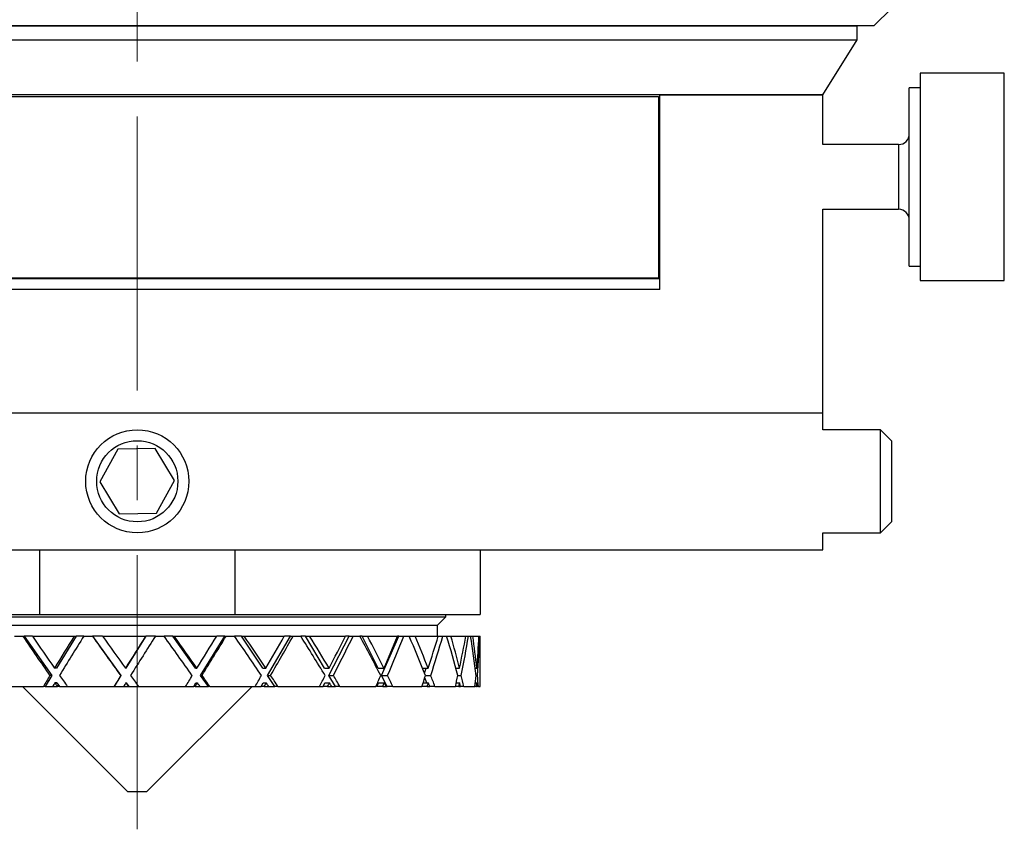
# Model space of a CAD drawing. Header units: inches. Extents: x 1.1 to 18.8, y 2.6 to 15.5.
# Tile 7 of 12: x 10.9 to 12.7, y 7.2 to 8.7. Entities that reach past the tile are written whole.
import ezdxf

# ---------------------------------------------------------------- set-up
doc = ezdxf.new("R2010")
doc.units = ezdxf.units.IN
doc.header["$MEASUREMENT"] = 0
doc.linetypes.add('CENTERX2', pattern=[0.8, 0.5, -0.1, 0.1, -0.1])
doc.layers.add('SLD-0', color=7, linetype='Continuous')

msp = doc.modelspace()

# ---------------------------------------------------------------- linework, layer by layer
at = {"color": 7, "linetype": 'Continuous', "lineweight": 25}
for p, q in [((12.437, 8.6848), (12.4683, 8.7161)), ((9.7495, 8.6848), (11.0431, 8.6848)), ((12.4058, 8.6838), (9.7808, 8.6838)), ((10.5933, 8.6842), (11.5933, 8.6842)), ((11.0431, 8.6848), (12.437, 8.6848)), ((11.5227, 8.6838), (11.5227, 8.6842)), ((11.6488, 8.6842), (11.5933, 8.6842)), ((11.6488, 8.6848), (11.6488, 8.6842)), ((11.9336, 8.6842), (11.6488, 8.6842)), ((11.6676, 8.6842), (11.6676, 8.6838)), ((11.7453, 8.6842), (11.7453, 8.6838)), ((11.9336, 8.6848), (11.9336, 8.6842)), ((11.9693, 8.6842), (11.9336, 8.6842)), ((11.9693, 8.6848), (11.9693, 8.6838)), ((12.1957, 8.6842), (12.1854, 8.6842)), ((12.1957, 8.6842), (12.2574, 8.6842)), ((12.2495, 8.6838), (12.2495, 8.6842)), ((12.2574, 8.6842), (12.2581, 8.6848)), ((12.4058, 8.6588), (12.4058, 8.6838)), ((9.7808, 8.6588), (12.4058, 8.6588)), ((12.3433, 8.5588), (12.4058, 8.6588)), ((12.674, 8.5978), (12.5204, 8.5978)), ((12.5204, 8.5978), (12.5204, 8.2417)), ((12.674, 8.2417), (12.674, 8.5978)), ((12.5204, 8.5716), (12.5007, 8.5716)), ((12.5007, 8.2649), (12.5007, 8.5716)), ((12.3433, 8.5588), (9.8433, 8.5588)), ((10.1433, 8.5558), (12.0433, 8.5558)), ((12.0433, 8.5558), (12.0433, 8.2248)), ((12.0458, 8.2038), (12.0458, 8.5588)), ((12.0458, 8.5588), (12.3433, 8.5588)), ((12.3433, 8.4679), (12.3433, 8.5588)), ((12.0458, 8.4657), (12.0433, 8.4632)), ((12.4811, 8.4679), (12.3433, 8.4679)), ((12.4811, 8.4679), (12.4811, 8.3498)), ((12.0433, 8.3544), (12.0458, 8.3519)), ((12.3433, 8.3498), (12.4811, 8.3498)), ((12.3433, 7.9788), (12.3433, 8.3498)), ((12.5007, 8.246), (12.5007, 8.2649)), ((12.5007, 8.246), (12.5204, 8.246)), ((12.5204, 8.2417), (12.5204, 8.2198)), ((12.674, 8.2198), (12.674, 8.2417)), ((10.1408, 8.2238), (12.0458, 8.2238)), ((10.1433, 8.2248), (12.0433, 8.2248)), ((12.0458, 8.2038), (10.1408, 8.2038)), ((12.5204, 8.2198), (12.674, 8.2198)), ((9.8433, 7.9788), (12.3433, 7.9788)), ((12.3433, 7.9478), (12.3433, 7.9788)), ((12.4483, 7.9478), (12.3433, 7.9478)), ((12.4683, 7.9278), (12.4483, 7.9478)), ((12.4483, 7.7757), (12.4483, 7.9478)), ((12.4683, 7.9278), (12.4683, 7.7923)), ((11.0581, 7.9122), (11.0251, 7.8526)), ((11.1262, 7.9135), (11.0581, 7.9122)), ((11.1614, 7.8551), (11.1262, 7.9135)), ((11.0251, 7.8526), (11.0603, 7.7942)), ((11.1284, 7.7954), (11.1614, 7.8551)), ((11.0603, 7.7942), (11.1284, 7.7954)), ((12.4683, 7.7923), (12.4683, 7.7798)), ((12.4483, 7.7598), (12.4683, 7.7798)), ((12.4483, 7.7598), (12.4483, 7.7757)), ((12.3433, 7.7598), (12.4483, 7.7598)), ((12.3433, 7.7288), (12.3433, 7.7598)), ((9.8433, 7.7288), (12.3433, 7.7288)), ((10.9148, 7.7288), (10.9148, 7.6108)), ((11.2718, 7.6108), (11.2718, 7.7288)), ((11.7183, 7.7288), (11.7183, 7.6108)), ((10.4683, 7.6108), (10.9148, 7.6108)), ((10.5308, 7.6064), (11.6558, 7.6064)), ((10.9148, 7.6108), (11.2718, 7.6108)), ((11.2718, 7.6108), (11.7183, 7.6108)), ((11.6408, 7.5914), (11.6558, 7.6064)), ((11.6558, 7.6064), (11.6558, 7.6108)), ((10.5458, 7.5914), (11.6408, 7.5914)), ((11.6408, 7.5714), (11.6408, 7.5914)), ((10.8696, 7.5714), (10.8844, 7.5714)), ((10.8844, 7.5714), (10.8873, 7.5714)), ((10.8873, 7.5714), (10.9376, 7.4994)), ((10.902, 7.5714), (10.8873, 7.5714)), ((10.902, 7.5714), (10.9783, 7.5714)), ((10.9816, 7.5714), (10.946, 7.5131)), ((10.9783, 7.5714), (10.9816, 7.5714)), ((10.9958, 7.5714), (10.9816, 7.5714)), ((10.9958, 7.5714), (11.0115, 7.5714)), ((11.0115, 7.5714), (11.0119, 7.5714)), ((11.0119, 7.5714), (11.0636, 7.4994)), ((11.0299, 7.5714), (11.0119, 7.5714)), ((11.0299, 7.5714), (11.1085, 7.5714)), ((11.109, 7.5714), (11.0723, 7.5131)), ((11.1085, 7.5714), (11.109, 7.5714)), ((11.1263, 7.5714), (11.109, 7.5714)), ((11.1263, 7.5714), (11.1421, 7.5714)), ((11.1582, 7.5714), (11.1421, 7.5714)), ((11.1995, 7.5131), (11.1582, 7.5714)), ((11.1582, 7.5714), (11.1605, 7.5714)), ((11.1605, 7.5714), (11.2381, 7.5714)), ((11.2088, 7.4999), (11.2531, 7.5714)), ((11.2531, 7.5714), (11.2381, 7.5714)), ((11.2531, 7.5714), (11.2553, 7.5714)), ((11.2553, 7.5714), (11.2706, 7.5714)), ((11.2832, 7.5714), (11.2706, 7.5714)), ((11.322, 7.5131), (11.2832, 7.5714)), ((11.2832, 7.5714), (11.2883, 7.5714)), ((11.2883, 7.5714), (11.3614, 7.5714)), ((11.3308, 7.4999), (11.3725, 7.5714)), ((11.3725, 7.5714), (11.3614, 7.5714)), ((11.3725, 7.5714), (11.3773, 7.5714)), ((11.3773, 7.5714), (11.3913, 7.5714)), ((11.3999, 7.5714), (11.3913, 7.5714)), ((11.4346, 7.5131), (11.3999, 7.5714)), ((11.3999, 7.5714), (11.4075, 7.5714)), ((11.4075, 7.5714), (11.4729, 7.5714)), ((11.4424, 7.4999), (11.4797, 7.5714)), ((11.4797, 7.5714), (11.4729, 7.5714)), ((11.4797, 7.5714), (11.4868, 7.5714)), ((11.4868, 7.5714), (11.499, 7.5714)), ((11.5032, 7.5714), (11.499, 7.5714)), ((11.5323, 7.5131), (11.5032, 7.5714)), ((11.5032, 7.5714), (11.5129, 7.5714)), ((11.5129, 7.5714), (11.5678, 7.5714)), ((11.5388, 7.4999), (11.57, 7.5714)), ((11.57, 7.5714), (11.5678, 7.5714)), ((11.57, 7.5714), (11.5792, 7.5714)), ((11.5792, 7.5714), (11.589, 7.5714)), ((11.589, 7.5714), (11.6001, 7.5714)), ((11.6001, 7.5714), (11.642, 7.5714)), ((11.642, 7.5714), (11.6503, 7.5714)), ((11.6503, 7.5714), (11.6573, 7.5714)), ((11.6573, 7.5714), (11.665, 7.5714)), ((11.665, 7.5714), (11.6922, 7.5714)), ((11.6922, 7.5714), (11.6971, 7.5714)), ((11.6971, 7.5714), (11.701, 7.5714)), ((11.701, 7.5714), (11.705, 7.5714)), ((11.705, 7.5714), (11.7163, 7.5714)), ((11.7163, 7.5714), (11.7175, 7.5714)), ((11.7175, 7.5714), (11.7181, 7.5714)), ((11.7181, 7.5714), (11.7183, 7.5714)), ((11.7183, 7.4797), (11.7183, 7.5484)), ((10.946, 7.5131), (10.9424, 7.5131)), ((11.0723, 7.5131), (11.0718, 7.5131)), ((11.1995, 7.5131), (11.2021, 7.5131)), ((11.322, 7.5131), (11.3277, 7.5131)), ((11.4346, 7.5131), (11.443, 7.5131)), ((11.5323, 7.5131), (11.5431, 7.5131)), ((11.6135, 7.5131), (11.6235, 7.5131)), ((11.6171, 7.504), (11.6201, 7.5131)), ((11.6741, 7.5131), (11.6807, 7.5131)), ((11.7094, 7.5131), (11.7123, 7.5131)), ((10.9376, 7.4994), (10.9256, 7.4797)), ((10.9376, 7.4994), (10.934, 7.4994)), ((10.9432, 7.4862), (10.9436, 7.4856)), ((10.9468, 7.4862), (10.9432, 7.4862)), ((10.9468, 7.4862), (10.9513, 7.4797)), ((11.0636, 7.4994), (11.0513, 7.4797)), ((11.0636, 7.4994), (11.0632, 7.4994)), ((11.0726, 7.4862), (11.073, 7.4856)), ((11.0731, 7.4862), (11.0726, 7.4862)), ((11.0731, 7.4862), (11.0778, 7.4797)), ((11.1962, 7.4797), (11.2003, 7.4862)), ((11.2003, 7.4862), (11.2029, 7.4862)), ((11.2029, 7.4862), (11.2033, 7.4856)), ((11.2231, 7.4797), (11.2088, 7.4999)), ((11.2088, 7.4999), (11.2114, 7.4999)), ((11.319, 7.4797), (11.3228, 7.4862)), ((11.3228, 7.4862), (11.3285, 7.4862)), ((11.3285, 7.4862), (11.3289, 7.4856)), ((11.3442, 7.4797), (11.3308, 7.4999)), ((11.3308, 7.4999), (11.3364, 7.4999)), ((11.4319, 7.4797), (11.4353, 7.4862)), ((11.4353, 7.4862), (11.4437, 7.4862)), ((11.4545, 7.4797), (11.4424, 7.4999)), ((11.4424, 7.4999), (11.4508, 7.4999)), ((11.4437, 7.4862), (11.4441, 7.4856)), ((11.53, 7.4797), (11.5328, 7.4862)), ((11.5328, 7.4862), (11.5437, 7.4862)), ((11.5489, 7.4797), (11.5388, 7.4999)), ((11.5388, 7.4999), (11.5496, 7.4999)), ((11.5437, 7.4862), (11.544, 7.4856)), ((11.6143, 7.4862), (11.6239, 7.4862)), ((11.6209, 7.4862), (11.6175, 7.4953)), ((11.6186, 7.4999), (11.6284, 7.4999)), ((11.6239, 7.4862), (11.6241, 7.4856)), ((11.6747, 7.4862), (11.681, 7.4862)), ((11.6776, 7.4999), (11.6839, 7.4999)), ((11.681, 7.4862), (11.6811, 7.4856)), ((11.7097, 7.4862), (11.7124, 7.4862)), ((11.7109, 7.4999), (11.7135, 7.4999)), ((11.7124, 7.4862), (11.7124, 7.4856)), ((10.8413, 7.4797), (10.9221, 7.4797)), ((10.8839, 7.4797), (11.0756, 7.288)), ((10.9256, 7.4797), (10.9221, 7.4797)), ((10.9256, 7.4797), (10.9392, 7.4797)), ((10.9392, 7.4797), (10.9477, 7.4797)), ((10.9513, 7.4797), (10.9477, 7.4797)), ((10.9513, 7.4797), (10.9658, 7.4797)), ((10.9658, 7.4797), (11.0508, 7.4797)), ((11.0513, 7.4797), (11.0508, 7.4797)), ((11.0513, 7.4797), (11.0685, 7.4797)), ((11.0685, 7.4797), (11.0773, 7.4797)), ((11.0778, 7.4797), (11.0773, 7.4797)), ((11.0778, 7.4797), (11.0958, 7.4797)), ((11.0958, 7.4797), (11.1814, 7.4797)), ((11.111, 7.288), (11.3027, 7.4797)), ((11.1814, 7.4797), (11.1962, 7.4797)), ((11.1989, 7.4797), (11.1962, 7.4797)), ((11.1989, 7.4797), (11.2075, 7.4797)), ((11.2075, 7.4797), (11.2231, 7.4797)), ((11.2256, 7.4797), (11.2231, 7.4797)), ((11.2256, 7.4797), (11.3081, 7.4797)), ((11.3081, 7.4797), (11.319, 7.4797)), ((11.3247, 7.4797), (11.319, 7.4797)), ((11.3247, 7.4797), (11.3328, 7.4797)), ((11.3328, 7.4797), (11.3442, 7.4797)), ((11.3497, 7.4797), (11.3442, 7.4797)), ((11.3497, 7.4797), (11.4254, 7.4797)), ((11.4254, 7.4797), (11.4319, 7.4797)), ((11.4403, 7.4797), (11.4319, 7.4797)), ((11.4403, 7.4797), (11.4476, 7.4797)), ((11.4476, 7.4797), (11.4545, 7.4797)), ((11.4626, 7.4797), (11.4545, 7.4797)), ((11.4626, 7.4797), (11.5282, 7.4797)), ((11.5408, 7.4797), (11.53, 7.4797)), ((11.5408, 7.4797), (11.5469, 7.4797)), ((11.5469, 7.4797), (11.5489, 7.4797)), ((11.5594, 7.4797), (11.5489, 7.4797)), ((11.5594, 7.4797), (11.6121, 7.4797)), ((11.6217, 7.4797), (11.6121, 7.4797)), ((11.6217, 7.4797), (11.6264, 7.4797)), ((11.6358, 7.4797), (11.6264, 7.4797)), ((11.6358, 7.4797), (11.6732, 7.4797)), ((11.6796, 7.4797), (11.6732, 7.4797)), ((11.6796, 7.4797), (11.6826, 7.4797)), ((11.6885, 7.4797), (11.6826, 7.4797)), ((11.6885, 7.4797), (11.709, 7.4797)), ((11.7118, 7.4797), (11.709, 7.4797)), ((11.7118, 7.4797), (11.713, 7.4797)), ((11.7151, 7.4797), (11.713, 7.4797)), ((11.7151, 7.4797), (11.7183, 7.4797)), ((11.0756, 7.288), (11.111, 7.288))]:
    msp.add_line(p, q, dxfattribs=at)
for radius in [0.094, 0.074]:
    msp.add_circle((11.0933, 7.8538), radius, dxfattribs=at)
for centre, start, end in [((12.4811, 8.4876), 270, 0), ((12.4811, 8.3301), 0, 90)]:
    msp.add_arc(centre, 0.0197, start, end, dxfattribs=at)
for centre, major_axis, ratio, start_param, end_param in [((11.0933, 7.4856), (-0.617, 0.8668), 0.115014, 1.390264, 1.473308), ((11.0933, 7.5113), (-0.617, 0.8668), 0.115014, 1.419924, 1.487108), ((11.0933, 7.5151), (0.6156, 0.9907), 0.109275, 1.581767, 1.640594), ((11.0933, 7.4869), (0.6156, 0.9907), 0.109275, 1.553336, 1.625476), ((11.0933, 7.4856), (-0.6249, 0.8697), 0.015376, 1.4609, 1.543944), ((11.0933, 7.5113), (-0.6249, 0.8697), 0.015376, 1.49056, 1.557744), ((11.0933, 7.5151), (0.6248, 0.9929), 0.014627, 1.523179, 1.582006), ((11.0933, 7.4869), (0.6248, 0.9929), 0.014627, 1.494748, 1.566888), ((11.0933, 7.4856), (-0.6207, 0.8682), 0.084029, 4.668187, 4.75123), ((11.0933, 7.5113), (-0.6207, 0.8682), 0.084029, 4.654387, 4.72157), ((11.0933, 7.5151), (0.62, 0.9917), 0.079884, 4.760279, 4.819106), ((11.0933, 7.4869), (0.62, 0.9917), 0.079884, 4.775397, 4.847537), ((11.0933, 7.4856), (-0.6044, 0.8625), 0.184698, 4.599497, 4.682541), ((11.0933, 7.5113), (-0.6044, 0.8625), 0.184698, 4.585697, 4.652881), ((11.0933, 7.5151), (0.6006, 0.9874), 0.17512, 4.816504, 4.875331), ((11.0933, 7.4869), (0.6006, 0.9874), 0.17512, 4.831622, 4.903762), ((11.0933, 7.4856), (-0.5746, 0.8538), 0.288029, 4.536743, 4.619786), ((11.0933, 7.5113), (-0.5746, 0.8538), 0.288029, 4.522943, 4.590126), ((11.0933, 7.5151), (0.5653, 0.981), 0.271691, 4.865685, 4.924512), ((11.0933, 7.4869), (0.5653, 0.981), 0.271691, 4.880803, 4.952943), ((11.0933, 7.4856), (-0.5286, 0.8443), 0.395019, 4.485754, 4.568797), ((11.0933, 7.5113), (-0.5286, 0.8443), 0.395019, 4.471954, 4.539137), ((11.0933, 7.5151), (0.5108, 0.9749), 0.369426, 4.901585, 4.960412), ((11.0933, 7.4869), (0.5108, 0.9749), 0.369426, 4.916702, 4.988843), ((11.0933, 7.4856), (-0.4597, 0.8381), 0.505252, 4.45788, 4.540924), ((11.0933, 7.5113), (-0.4597, 0.8381), 0.505252, 4.44408, 4.511264), ((11.0933, 7.5151), (0.4303, 0.9725), 0.466084, 4.913763, 4.97259), ((11.0933, 7.4869), (0.4303, 0.9725), 0.466084, 4.928881, 5.001021), ((11.0933, 7.4856), (-0.3514, 0.8426), 0.613433, 4.477756, 4.560799), ((11.0933, 7.5113), (-0.3514, 0.8426), 0.613433, 4.463956, 4.531139), ((11.0933, 7.5151), (0.3112, 0.9779), 0.554275, 4.88498, 4.943806), ((11.0933, 7.4869), (0.3112, 0.9779), 0.554275, 4.900097, 4.972237), ((11.0933, 7.4856), (-0.1684, 0.8617), 0.698454, 4.592538, 4.675581), ((11.0933, 7.5113), (-0.1684, 0.8617), 0.698454, 4.578738, 4.645921), ((11.0933, 7.5151), (0.1383, 0.9893), 0.6161, 4.796268, 4.855095), ((11.0933, 7.4869), (0.1383, 0.9893), 0.6161, 4.811386, 4.883526), ((11.0933, 7.4856), (0.092, 0.8673), 0.712814, 4.860151, 4.886724), ((11.0933, 7.5113), (0.092, 0.8673), 0.712814, 4.845335, 4.857064), ((11.0933, 7.5151), (0.6156, 0.9907), 0.109275, 1.654394, 1.674204), ((11.0933, 7.4869), (0.6156, 0.9907), 0.109275, 1.639276, 1.645838), ((11.0933, 7.4856), (-0.617, 0.8668), 0.115014, 1.489113, 1.495918), ((11.0933, 7.5113), (-0.617, 0.8668), 0.115014, 1.502225, 1.52548), ((11.0933, 7.5151), (0.6248, 0.9929), 0.014627, 1.595806, 1.615616), ((11.0933, 7.4869), (0.6248, 0.9929), 0.014627, 1.580688, 1.58725), ((11.0933, 7.4856), (-0.6249, 0.8697), 0.015376, 1.559749, 1.566554), ((11.0933, 7.5113), (-0.6249, 0.8697), 0.015376, 1.572861, 1.596116), ((11.0933, 7.5151), (0.62, 0.9917), 0.079884, 4.726669, 4.746479), ((11.0933, 7.4869), (0.62, 0.9917), 0.079884, 4.755035, 4.761597), ((11.0933, 7.4856), (-0.6207, 0.8682), 0.084029, 4.645577, 4.652381), ((11.0933, 7.5113), (-0.6207, 0.8682), 0.084029, 4.616015, 4.639269), ((11.0933, 7.5151), (0.6006, 0.9874), 0.17512, 4.782894, 4.802704), ((11.0933, 7.4869), (0.6006, 0.9874), 0.17512, 4.81126, 4.817822), ((11.0933, 7.4856), (-0.6044, 0.8625), 0.184698, 4.576887, 4.583691), ((11.0933, 7.5113), (-0.6044, 0.8625), 0.184698, 4.547325, 4.570579), ((11.0933, 7.5151), (0.5653, 0.981), 0.271691, 4.832075, 4.851885), ((11.0933, 7.4869), (0.5653, 0.981), 0.271691, 4.860441, 4.867003), ((11.0933, 7.4856), (-0.5746, 0.8538), 0.288029, 4.514132, 4.520937), ((11.0933, 7.5113), (-0.5746, 0.8538), 0.288029, 4.48457, 4.507825), ((11.0933, 7.5151), (0.5108, 0.9749), 0.369426, 4.867975, 4.887785), ((11.0933, 7.4869), (0.5108, 0.9749), 0.369426, 4.89634, 4.902903), ((11.0933, 7.4856), (-0.5286, 0.8443), 0.395019, 4.463144, 4.469948), ((11.0933, 7.5113), (-0.5286, 0.8443), 0.395019, 4.433581, 4.456836), ((11.0933, 7.5151), (0.4303, 0.9725), 0.466084, 4.880153, 4.899963), ((11.0933, 7.4869), (0.4303, 0.9725), 0.466084, 4.908519, 4.915081), ((11.0933, 7.4856), (-0.4597, 0.8381), 0.505252, 4.43527, 4.442074), ((11.0933, 7.5113), (-0.4597, 0.8381), 0.505252, 4.405708, 4.428962), ((11.0933, 7.5151), (0.3112, 0.9779), 0.554275, 4.851369, 4.87118), ((11.0933, 7.4869), (0.3112, 0.9779), 0.554275, 4.879735, 4.886297), ((11.0933, 7.4856), (-0.3514, 0.8426), 0.613433, 4.455145, 4.46195), ((11.0933, 7.5113), (-0.3514, 0.8426), 0.613433, 4.425583, 4.448838), ((11.0933, 7.5151), (0.1383, 0.9893), 0.6161, 4.762658, 4.782468), ((11.0933, 7.4869), (0.1383, 0.9893), 0.6161, 4.791024, 4.797586), ((11.0933, 7.4856), (-0.1684, 0.8617), 0.698454, 4.569928, 4.576732), ((11.0933, 7.5113), (-0.1684, 0.8617), 0.698454, 4.540365, 4.56362)]:
    msp.add_ellipse(centre, major_axis=major_axis, ratio=ratio, start_param=start_param, end_param=end_param, dxfattribs=at)
at = {"layer": 'SLD-0', "color": 7, "linetype": 'CENTERX2', "lineweight": 18}
msp.add_line((11.0933, 7.2192), (11.0933, 10.1822), dxfattribs=at)

doc.saveas('drawing.dxf')
